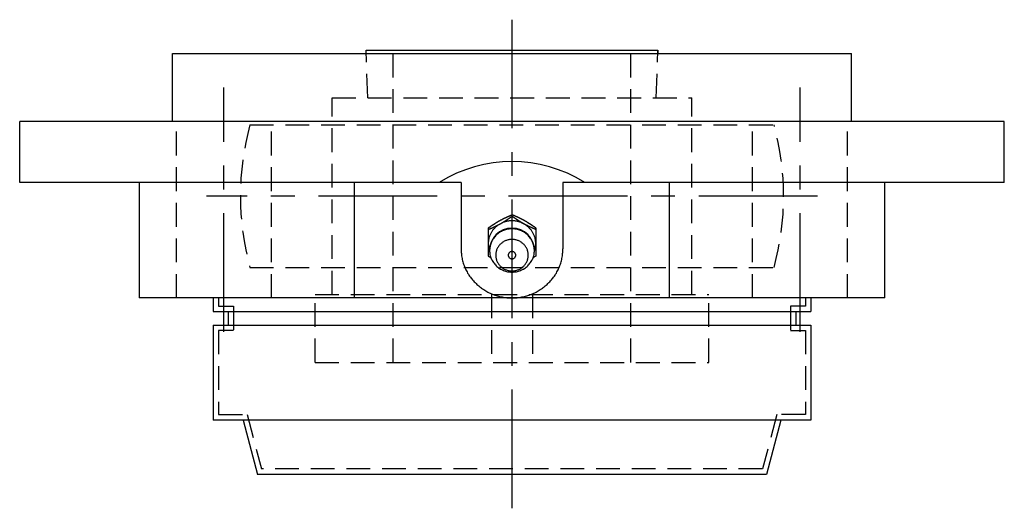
# Model space of a CAD drawing. Extents: x -78 to 169, y -78 to 170.
# Tile 9 of 9: x -73 to 72, y 97 to 170. Entities that reach past the tile are written whole.
import ezdxf

# ---------------------------------------------------------------- set-up
doc = ezdxf.new("R2010")
doc.units = 0
doc.header["$LTSCALE"] = 14
doc.linetypes.add('CENTER', pattern=[2, 1.25, -0.25, 0.25, -0.25])
doc.linetypes.add('HIDDEN', pattern=[0.375, 0.25, -0.125])
doc.layers.get('0').update_dxf_attribs({"linetype": 'CONTINUOUS'})
doc.layers.add('CENTER', color=1, linetype='CENTER')
doc.layers.add('HIDDEN', color=3, linetype='HIDDEN')

msp = doc.modelspace()

# ---------------------------------------------------------------- linework, layer by layer
for p, q in [((-50, 164.5), (50, 164.5)), ((-50, 154.5), (-50, 164.5)), ((-21.48, 164.5), (-21.5, 165)), ((-21.5, 165), (21.5, 165)), ((21.5, 165), (21.48, 164.5)), ((50, 154.5), (50, 164.5)), ((72.5, 154.5), (-72.5, 154.5)), ((-72.5, 145.5), (-72.5, 154.5)), ((72.5, 145.5), (72.5, 154.5)), ((-7.5, 145.5), (-72.5, 145.5)), ((-54.93, 145.5), (-54.93, 128.5)), ((-23.2, 128.5), (-23.2, 145.5)), ((-7.5, 145.5), (-7.5, 135.74)), ((7.5, 145.5), (7.5, 135.74)), ((72.5, 145.5), (7.5, 145.5)), ((23.2, 128.5), (23.2, 145.5)), ((54.93, 128.5), (54.93, 145.5)), ((-3.5, 138.81), (-3.5, 134.67)), ((3.5, 138.81), (3.5, 134.67)), ((-3.5, 134.67), (-3.09, 134.39)), ((3.5, 134.67), (3.09, 134.39)), ((54.93, 128.5), (-54.93, 128.5)), ((-44, 128.5), (-44, 126.5)), ((44, 128.5), (44, 126.5)), ((-44, 126.5), (44, 126.5)), ((-41.8, 126.5), (-41.8, 124.5)), ((41.8, 126.5), (41.8, 124.5)), ((-44, 124.5), (44, 124.5)), ((-44, 124.5), (-44, 110.5)), ((44, 124.5), (44, 110.5)), ((44, 110.5), (-44, 110.5)), ((-39.61, 110.5), (-37.5, 102.5)), ((39.61, 110.5), (37.5, 102.5)), ((37.5, 102.5), (-37.5, 102.5))]:
    msp.add_line(p, q)
at = {"linetype": 'CONTINUOUS'}
msp.add_line((0, 140.53), (0, 140.76), dxfattribs=at)
for points in [[(-3.5, 138.81, 0), (-3.48, 138.83, 0), (-3.46, 138.84, 0), (-3.44, 138.85, 0), (-3.42, 138.87, 0), (-3.4, 138.88, 0), (-3.37, 138.9, 0), (-3.35, 138.91, 0), (-3.33, 138.93, 0), (-3.31, 138.94, 0), (-3.29, 138.96, 0), (-3.27, 138.97, 0), (-3.25, 138.98, 0), (-3.23, 139, 0), (-3.21, 139.01, 0), (-3.19, 139.03, 0), (-3.17, 139.04, 0), (-3.14, 139.05, 0), (-3.12, 139.07, 0), (-3.1, 139.08, 0), (-3.08, 139.1, 0), (-3.06, 139.11, 0), (-3.04, 139.12, 0), (-3.02, 139.14, 0), (-3, 139.15, 0), (-2.98, 139.17, 0), (-2.96, 139.18, 0), (-2.93, 139.19, 0), (-2.91, 139.21, 0), (-2.89, 139.22, 0), (-2.87, 139.24, 0), (-2.85, 139.25, 0), (-2.83, 139.27, 0), (-2.81, 139.28, 0), (-2.79, 139.29, 0), (-2.77, 139.31, 0), (-2.75, 139.32, 0), (-2.72, 139.34, 0), (-2.7, 139.35, 0), (-2.68, 139.36, 0), (-2.66, 139.38, 0), (-2.64, 139.39, 0), (-2.62, 139.4, 0), (-2.6, 139.42, 0), (-2.58, 139.43, 0), (-2.55, 139.44, 0), (-2.53, 139.46, 0), (-2.51, 139.47, 0), (-2.49, 139.49, 0), (-2.47, 139.5, 0), (-2.45, 139.51, 0), (-2.43, 139.53, 0), (-2.41, 139.54, 0), (-2.38, 139.55, 0), (-2.36, 139.57, 0), (-2.34, 139.58, 0), (-2.32, 139.59, 0), (-2.3, 139.61, 0), (-2.28, 139.62, 0), (-2.26, 139.63, 0), (-2.23, 139.65, 0), (-2.21, 139.66, 0), (-2.19, 139.67, 0), (-2.17, 139.69, 0), (-2.15, 139.7, 0), (-2.13, 139.71, 0), (-2.1, 139.72, 0), (-2.08, 139.74, 0), (-2.06, 139.75, 0), (-2.04, 139.76, 0), (-2.02, 139.78, 0), (-2, 139.79, 0), (-1.97, 139.8, 0), (-1.95, 139.81, 0), (-1.93, 139.83, 0), (-1.91, 139.84, 0), (-1.89, 139.85, 0), (-1.86, 139.86, 0), (-1.84, 139.88, 0), (-1.82, 139.89, 0), (-1.8, 139.9, 0), (-1.78, 139.91, 0), (-1.75, 139.93, 0), (-1.73, 139.94, 0), (-1.71, 139.95, 0), (-1.69, 139.96, 0), (-1.67, 139.97, 0), (-1.64, 139.99, 0), (-1.62, 140, 0), (-1.6, 140.01, 0), (-1.58, 140.02, 0), (-1.55, 140.03, 0), (-1.53, 140.04, 0), (-1.51, 140.06, 0), (-1.49, 140.07, 0), (-1.47, 140.08, 0), (-1.44, 140.09, 0), (-1.42, 140.1, 0), (-1.4, 140.11, 0), (-1.38, 140.12, 0), (-1.35, 140.14, 0), (-1.33, 140.15, 0), (-1.31, 140.16, 0), (-1.29, 140.17, 0), (-1.26, 140.18, 0), (-1.24, 140.19, 0), (-1.22, 140.2, 0), (-1.19, 140.22, 0), (-1.17, 140.23, 0), (-1.15, 140.24, 0), (-1.13, 140.25, 0), (-1.1, 140.26, 0), (-1.08, 140.27, 0), (-1.06, 140.28, 0), (-1.04, 140.29, 0), (-1.01, 140.3, 0), (-0.99, 140.31, 0), (-0.97, 140.32, 0), (-0.94, 140.34, 0), (-0.92, 140.35, 0), (-0.9, 140.36, 0), (-0.88, 140.37, 0), (-0.85, 140.38, 0), (-0.83, 140.39, 0), (-0.81, 140.4, 0), (-0.78, 140.41, 0), (-0.76, 140.42, 0), (-0.74, 140.43, 0), (-0.72, 140.44, 0), (-0.69, 140.45, 0), (-0.67, 140.46, 0), (-0.65, 140.47, 0), (-0.62, 140.48, 0), (-0.6, 140.5, 0), (-0.58, 140.5, 0), (-0.55, 140.52, 0), (-0.53, 140.53, 0), (-0.51, 140.54, 0), (-0.49, 140.55, 0), (-0.46, 140.56, 0), (-0.44, 140.57, 0), (-0.42, 140.58, 0), (-0.39, 140.59, 0), (-0.37, 140.6, 0), (-0.35, 140.61, 0), (-0.32, 140.62, 0), (-0.3, 140.63, 0), (-0.28, 140.64, 0), (-0.25, 140.65, 0), (-0.23, 140.66, 0), (-0.21, 140.67, 0), (-0.19, 140.68, 0), (-0.16, 140.69, 0), (-0.14, 140.7, 0), (-0.12, 140.71, 0), (-0.09, 140.72, 0), (-0.07, 140.73, 0), (-0.05, 140.74, 0), (-0.02, 140.75, 0), (0, 140.76, 0)], [(3.5, 138.81, 0), (3.48, 138.83, 0), (3.46, 138.84, 0), (3.44, 138.85, 0), (3.42, 138.87, 0), (3.4, 138.88, 0), (3.37, 138.9, 0), (3.35, 138.91, 0), (3.33, 138.93, 0), (3.31, 138.94, 0), (3.29, 138.96, 0), (3.27, 138.97, 0), (3.25, 138.98, 0), (3.23, 139, 0), (3.21, 139.01, 0), (3.19, 139.03, 0), (3.17, 139.04, 0), (3.14, 139.05, 0), (3.12, 139.07, 0), (3.1, 139.08, 0), (3.08, 139.1, 0), (3.06, 139.11, 0), (3.04, 139.12, 0), (3.02, 139.14, 0), (3, 139.15, 0), (2.98, 139.17, 0), (2.96, 139.18, 0), (2.93, 139.19, 0), (2.91, 139.21, 0), (2.89, 139.22, 0), (2.87, 139.24, 0), (2.85, 139.25, 0), (2.83, 139.27, 0), (2.81, 139.28, 0), (2.79, 139.29, 0), (2.77, 139.31, 0), (2.75, 139.32, 0), (2.72, 139.34, 0), (2.7, 139.35, 0), (2.68, 139.36, 0), (2.66, 139.38, 0), (2.64, 139.39, 0), (2.62, 139.4, 0), (2.6, 139.42, 0), (2.58, 139.43, 0), (2.55, 139.44, 0), (2.53, 139.46, 0), (2.51, 139.47, 0), (2.49, 139.49, 0), (2.47, 139.5, 0), (2.45, 139.51, 0), (2.43, 139.53, 0), (2.41, 139.54, 0), (2.38, 139.55, 0), (2.36, 139.57, 0), (2.34, 139.58, 0), (2.32, 139.59, 0), (2.3, 139.61, 0), (2.28, 139.62, 0), (2.26, 139.63, 0), (2.23, 139.65, 0), (2.21, 139.66, 0), (2.19, 139.67, 0), (2.17, 139.69, 0), (2.15, 139.7, 0), (2.13, 139.71, 0), (2.1, 139.72, 0), (2.08, 139.74, 0), (2.06, 139.75, 0), (2.04, 139.76, 0), (2.02, 139.78, 0), (2, 139.79, 0), (1.97, 139.8, 0), (1.95, 139.81, 0), (1.93, 139.83, 0), (1.91, 139.84, 0), (1.89, 139.85, 0), (1.86, 139.86, 0), (1.84, 139.88, 0), (1.82, 139.89, 0), (1.8, 139.9, 0), (1.78, 139.91, 0), (1.75, 139.93, 0), (1.73, 139.94, 0), (1.71, 139.95, 0), (1.69, 139.96, 0), (1.67, 139.97, 0), (1.64, 139.99, 0), (1.62, 140, 0), (1.6, 140.01, 0), (1.58, 140.02, 0), (1.55, 140.03, 0), (1.53, 140.04, 0), (1.51, 140.06, 0), (1.49, 140.07, 0), (1.47, 140.08, 0), (1.44, 140.09, 0), (1.42, 140.1, 0), (1.4, 140.11, 0), (1.38, 140.12, 0), (1.35, 140.14, 0), (1.33, 140.15, 0), (1.31, 140.16, 0), (1.29, 140.17, 0), (1.26, 140.18, 0), (1.24, 140.19, 0), (1.22, 140.2, 0), (1.19, 140.22, 0), (1.17, 140.23, 0), (1.15, 140.24, 0), (1.13, 140.25, 0), (1.1, 140.26, 0), (1.08, 140.27, 0), (1.06, 140.28, 0), (1.04, 140.29, 0), (1.01, 140.3, 0), (0.99, 140.31, 0), (0.97, 140.32, 0), (0.94, 140.34, 0), (0.92, 140.35, 0), (0.9, 140.36, 0), (0.88, 140.37, 0), (0.85, 140.38, 0), (0.83, 140.39, 0), (0.81, 140.4, 0), (0.78, 140.41, 0), (0.76, 140.42, 0), (0.74, 140.43, 0), (0.72, 140.44, 0), (0.69, 140.45, 0), (0.67, 140.46, 0), (0.65, 140.47, 0), (0.62, 140.48, 0), (0.6, 140.5, 0), (0.58, 140.5, 0), (0.55, 140.52, 0), (0.53, 140.53, 0), (0.51, 140.54, 0), (0.49, 140.55, 0), (0.46, 140.56, 0), (0.44, 140.57, 0), (0.42, 140.58, 0), (0.39, 140.59, 0), (0.37, 140.6, 0), (0.35, 140.61, 0), (0.32, 140.62, 0), (0.3, 140.63, 0), (0.28, 140.64, 0), (0.25, 140.65, 0), (0.23, 140.66, 0), (0.21, 140.67, 0), (0.19, 140.68, 0), (0.16, 140.69, 0), (0.14, 140.7, 0), (0.12, 140.71, 0), (0.09, 140.72, 0), (0.07, 140.73, 0), (0.05, 140.74, 0), (0.02, 140.75, 0), (0, 140.76, 0)], [(-3.5, 138.57, 0), (-3.48, 138.59, 0), (-3.45, 138.59, 0), (-3.43, 138.6, 0), (-3.41, 138.62, 0), (-3.38, 138.63, 0), (-3.36, 138.64, 0), (-3.34, 138.65, 0), (-3.31, 138.66, 0), (-3.29, 138.67, 0), (-3.27, 138.68, 0), (-3.25, 138.69, 0), (-3.22, 138.7, 0), (-3.2, 138.71, 0), (-3.18, 138.72, 0), (-3.15, 138.73, 0), (-3.13, 138.74, 0), (-3.11, 138.75, 0), (-3.08, 138.76, 0), (-3.06, 138.77, 0), (-3.04, 138.78, 0), (-3.01, 138.79, 0), (-2.99, 138.8, 0), (-2.97, 138.81, 0), (-2.95, 138.82, 0), (-2.92, 138.83, 0), (-2.9, 138.84, 0), (-2.88, 138.85, 0), (-2.85, 138.86, 0), (-2.83, 138.87, 0), (-2.81, 138.88, 0), (-2.78, 138.9, 0), (-2.76, 138.91, 0), (-2.74, 138.92, 0), (-2.72, 138.93, 0), (-2.69, 138.94, 0), (-2.67, 138.95, 0), (-2.65, 138.96, 0), (-2.62, 138.97, 0), (-2.6, 138.98, 0), (-2.58, 138.99, 0), (-2.56, 139, 0), (-2.53, 139.01, 0), (-2.51, 139.02, 0), (-2.49, 139.03, 0), (-2.46, 139.04, 0), (-2.44, 139.06, 0), (-2.42, 139.07, 0), (-2.4, 139.08, 0), (-2.37, 139.09, 0), (-2.35, 139.1, 0), (-2.33, 139.11, 0), (-2.3, 139.12, 0), (-2.28, 139.13, 0), (-2.26, 139.15, 0), (-2.24, 139.16, 0), (-2.21, 139.17, 0), (-2.19, 139.18, 0), (-2.17, 139.19, 0), (-2.15, 139.2, 0), (-2.12, 139.21, 0), (-2.1, 139.22, 0), (-2.08, 139.24, 0), (-2.06, 139.25, 0), (-2.03, 139.26, 0), (-2.01, 139.27, 0), (-1.99, 139.28, 0), (-1.97, 139.29, 0), (-1.95, 139.31, 0), (-1.92, 139.32, 0), (-1.9, 139.33, 0), (-1.88, 139.34, 0), (-1.86, 139.35, 0), (-1.83, 139.36, 0), (-1.81, 139.38, 0), (-1.79, 139.39, 0), (-1.77, 139.4, 0), (-1.75, 139.41, 0), (-1.72, 139.42, 0), (-1.7, 139.44, 0), (-1.68, 139.45, 0), (-1.66, 139.46, 0), (-1.64, 139.47, 0), (-1.61, 139.49, 0), (-1.59, 139.5, 0), (-1.57, 139.51, 0), (-1.55, 139.52, 0), (-1.53, 139.54, 0), (-1.5, 139.55, 0), (-1.48, 139.56, 0), (-1.46, 139.57, 0), (-1.44, 139.59, 0), (-1.42, 139.6, 0), (-1.4, 139.61, 0), (-1.37, 139.63, 0), (-1.35, 139.64, 0), (-1.33, 139.65, 0), (-1.31, 139.66, 0), (-1.29, 139.68, 0), (-1.27, 139.69, 0), (-1.24, 139.7, 0), (-1.22, 139.72, 0), (-1.2, 139.73, 0), (-1.18, 139.74, 0), (-1.16, 139.76, 0), (-1.14, 139.77, 0), (-1.12, 139.78, 0), (-1.09, 139.8, 0), (-1.07, 139.81, 0), (-1.05, 139.82, 0), (-1.03, 139.84, 0), (-1.01, 139.85, 0), (-0.99, 139.87, 0), (-0.97, 139.88, 0), (-0.95, 139.89, 0), (-0.92, 139.91, 0), (-0.9, 139.92, 0), (-0.88, 139.93, 0), (-0.86, 139.95, 0), (-0.84, 139.96, 0), (-0.82, 139.97, 0), (-0.8, 139.99, 0), (-0.78, 140, 0), (-0.75, 140.02, 0), (-0.73, 140.03, 0), (-0.71, 140.04, 0), (-0.69, 140.06, 0), (-0.67, 140.07, 0), (-0.65, 140.09, 0), (-0.63, 140.1, 0), (-0.61, 140.11, 0), (-0.59, 140.13, 0), (-0.56, 140.14, 0), (-0.54, 140.16, 0), (-0.52, 140.17, 0), (-0.5, 140.18, 0), (-0.48, 140.2, 0), (-0.46, 140.21, 0), (-0.44, 140.23, 0), (-0.42, 140.24, 0), (-0.4, 140.25, 0), (-0.38, 140.27, 0), (-0.36, 140.28, 0), (-0.33, 140.3, 0), (-0.31, 140.31, 0), (-0.29, 140.33, 0), (-0.27, 140.34, 0), (-0.25, 140.35, 0), (-0.23, 140.37, 0), (-0.21, 140.38, 0), (-0.19, 140.4, 0), (-0.17, 140.41, 0), (-0.15, 140.43, 0), (-0.13, 140.44, 0), (-0.1, 140.46, 0), (-0.08, 140.47, 0), (-0.06, 140.48, 0), (-0.04, 140.5, 0), (-0.02, 140.51, 0), (0, 140.53, 0)], [(3.5, 138.57, 0), (3.48, 138.59, 0), (3.45, 138.59, 0), (3.43, 138.6, 0), (3.41, 138.62, 0), (3.38, 138.63, 0), (3.36, 138.64, 0), (3.34, 138.65, 0), (3.31, 138.66, 0), (3.29, 138.67, 0), (3.27, 138.68, 0), (3.25, 138.69, 0), (3.22, 138.7, 0), (3.2, 138.71, 0), (3.18, 138.72, 0), (3.15, 138.73, 0), (3.13, 138.74, 0), (3.11, 138.75, 0), (3.08, 138.76, 0), (3.06, 138.77, 0), (3.04, 138.78, 0), (3.01, 138.79, 0), (2.99, 138.8, 0), (2.97, 138.81, 0), (2.95, 138.82, 0), (2.92, 138.83, 0), (2.9, 138.84, 0), (2.88, 138.85, 0), (2.85, 138.86, 0), (2.83, 138.87, 0), (2.81, 138.88, 0), (2.78, 138.9, 0), (2.76, 138.91, 0), (2.74, 138.92, 0), (2.72, 138.93, 0), (2.69, 138.94, 0), (2.67, 138.95, 0), (2.65, 138.96, 0), (2.62, 138.97, 0), (2.6, 138.98, 0), (2.58, 138.99, 0), (2.56, 139, 0), (2.53, 139.01, 0), (2.51, 139.02, 0), (2.49, 139.03, 0), (2.46, 139.04, 0), (2.44, 139.06, 0), (2.42, 139.07, 0), (2.4, 139.08, 0), (2.37, 139.09, 0), (2.35, 139.1, 0), (2.33, 139.11, 0), (2.3, 139.12, 0), (2.28, 139.13, 0), (2.26, 139.15, 0), (2.24, 139.16, 0), (2.21, 139.17, 0), (2.19, 139.18, 0), (2.17, 139.19, 0), (2.15, 139.2, 0), (2.12, 139.21, 0), (2.1, 139.22, 0), (2.08, 139.24, 0), (2.06, 139.25, 0), (2.03, 139.26, 0), (2.01, 139.27, 0), (1.99, 139.28, 0), (1.97, 139.29, 0), (1.95, 139.31, 0), (1.92, 139.32, 0), (1.9, 139.33, 0), (1.88, 139.34, 0), (1.86, 139.35, 0), (1.83, 139.36, 0), (1.81, 139.38, 0), (1.79, 139.39, 0), (1.77, 139.4, 0), (1.75, 139.41, 0), (1.72, 139.42, 0), (1.7, 139.44, 0), (1.68, 139.45, 0), (1.66, 139.46, 0), (1.64, 139.47, 0), (1.61, 139.49, 0), (1.59, 139.5, 0), (1.57, 139.51, 0), (1.55, 139.52, 0), (1.53, 139.54, 0), (1.5, 139.55, 0), (1.48, 139.56, 0), (1.46, 139.57, 0), (1.44, 139.59, 0), (1.42, 139.6, 0), (1.4, 139.61, 0), (1.37, 139.63, 0), (1.35, 139.64, 0), (1.33, 139.65, 0), (1.31, 139.66, 0), (1.29, 139.68, 0), (1.27, 139.69, 0), (1.24, 139.7, 0), (1.22, 139.72, 0), (1.2, 139.73, 0), (1.18, 139.74, 0), (1.16, 139.76, 0), (1.14, 139.77, 0), (1.12, 139.78, 0), (1.09, 139.8, 0), (1.07, 139.81, 0), (1.05, 139.82, 0), (1.03, 139.84, 0), (1.01, 139.85, 0), (0.99, 139.87, 0), (0.97, 139.88, 0), (0.95, 139.89, 0), (0.92, 139.91, 0), (0.9, 139.92, 0), (0.88, 139.93, 0), (0.86, 139.95, 0), (0.84, 139.96, 0), (0.82, 139.97, 0), (0.8, 139.99, 0), (0.78, 140, 0), (0.75, 140.02, 0), (0.73, 140.03, 0), (0.71, 140.04, 0), (0.69, 140.06, 0), (0.67, 140.07, 0), (0.65, 140.09, 0), (0.63, 140.1, 0), (0.61, 140.11, 0), (0.59, 140.13, 0), (0.56, 140.14, 0), (0.54, 140.16, 0), (0.52, 140.17, 0), (0.5, 140.18, 0), (0.48, 140.2, 0), (0.46, 140.21, 0), (0.44, 140.23, 0), (0.42, 140.24, 0), (0.4, 140.25, 0), (0.38, 140.27, 0), (0.36, 140.28, 0), (0.33, 140.3, 0), (0.31, 140.31, 0), (0.29, 140.33, 0), (0.27, 140.34, 0), (0.25, 140.35, 0), (0.23, 140.37, 0), (0.21, 140.38, 0), (0.19, 140.4, 0), (0.17, 140.41, 0), (0.15, 140.43, 0), (0.13, 140.44, 0), (0.1, 140.46, 0), (0.08, 140.47, 0), (0.06, 140.48, 0), (0.04, 140.5, 0), (0.02, 140.51, 0), (0, 140.53, 0)], [(-7.5, 135.74, 0), (-7.5, 135.57, 0), (-7.49, 135.39, 0), (-7.48, 135.21, 0), (-7.46, 135.03, 0), (-7.44, 134.86, 0), (-7.42, 134.68, 0), (-7.39, 134.51, 0), (-7.36, 134.33, 0), (-7.32, 134.16, 0), (-7.28, 133.98, 0), (-7.23, 133.81, 0), (-7.18, 133.64, 0), (-7.12, 133.47, 0), (-7.06, 133.3, 0), (-7, 133.14, 0), (-6.93, 132.97, 0), (-6.86, 132.81, 0), (-6.78, 132.65, 0), (-6.7, 132.49, 0), (-6.61, 132.33, 0), (-6.53, 132.17, 0), (-6.43, 132.02, 0), (-6.34, 131.87, 0), (-6.24, 131.72, 0), (-6.13, 131.57, 0), (-6.02, 131.43, 0), (-5.91, 131.29, 0), (-5.8, 131.15, 0), (-5.68, 131.01, 0), (-5.56, 130.88, 0), (-5.43, 130.75, 0), (-5.3, 130.62, 0), (-5.17, 130.5, 0), (-5.04, 130.38, 0), (-4.9, 130.26, 0), (-4.76, 130.14, 0), (-4.61, 130.03, 0), (-4.47, 129.93, 0), (-4.32, 129.82, 0), (-4.17, 129.72, 0), (-4.01, 129.62, 0), (-3.86, 129.53, 0), (-3.7, 129.44, 0), (-3.54, 129.35, 0), (-3.37, 129.27, 0), (-3.21, 129.2, 0), (-3.04, 129.12, 0), (-2.87, 129.05, 0), (-2.7, 128.99, 0), (-2.53, 128.92, 0), (-2.35, 128.87, 0), (-2.18, 128.81, 0), (-2, 128.76, 0), (-1.82, 128.72, 0), (-1.64, 128.68, 0), (-1.46, 128.64, 0), (-1.28, 128.61, 0), (-1.1, 128.58, 0), (-0.92, 128.55, 0), (-0.74, 128.53, 0), (-0.55, 128.52, 0), (-0.37, 128.51, 0), (-0.18, 128.5, 0), (0, 128.5, 0), (0.18, 128.5, 0), (0.37, 128.51, 0), (0.55, 128.52, 0), (0.74, 128.53, 0), (0.92, 128.55, 0), (1.1, 128.58, 0), (1.28, 128.61, 0), (1.46, 128.64, 0), (1.64, 128.68, 0), (1.82, 128.72, 0), (2, 128.76, 0), (2.18, 128.81, 0), (2.35, 128.87, 0), (2.53, 128.92, 0), (2.7, 128.99, 0), (2.87, 129.05, 0), (3.04, 129.12, 0), (3.21, 129.2, 0), (3.37, 129.27, 0), (3.54, 129.35, 0), (3.7, 129.44, 0), (3.86, 129.53, 0), (4.01, 129.62, 0), (4.17, 129.72, 0), (4.32, 129.82, 0), (4.47, 129.93, 0), (4.61, 130.03, 0), (4.76, 130.14, 0), (4.9, 130.26, 0), (5.04, 130.38, 0), (5.17, 130.5, 0), (5.3, 130.62, 0), (5.43, 130.75, 0), (5.56, 130.88, 0), (5.68, 131.01, 0), (5.8, 131.15, 0), (5.91, 131.29, 0), (6.02, 131.43, 0), (6.13, 131.57, 0), (6.24, 131.72, 0), (6.34, 131.87, 0), (6.43, 132.02, 0), (6.53, 132.17, 0), (6.61, 132.33, 0), (6.7, 132.49, 0), (6.78, 132.65, 0), (6.86, 132.81, 0), (6.93, 132.97, 0), (7, 133.14, 0), (7.06, 133.3, 0), (7.12, 133.47, 0), (7.18, 133.64, 0), (7.23, 133.81, 0), (7.28, 133.98, 0), (7.32, 134.16, 0), (7.36, 134.33, 0), (7.39, 134.51, 0), (7.42, 134.68, 0), (7.44, 134.86, 0), (7.46, 135.03, 0), (7.48, 135.21, 0), (7.49, 135.39, 0), (7.5, 135.57, 0), (7.5, 135.74, 0)]]:
    msp.add_polyline3d(points)
for points in [[(3.3, 135.35, 0), (3.33, 135.44, 0), (3.36, 135.54, 0), (3.39, 135.63, 0), (3.41, 135.73, 0), (3.43, 135.83, 0), (3.45, 135.93, 0), (3.47, 136.03, 0), (3.48, 136.13, 0), (3.49, 136.23, 0), (3.5, 136.33, 0), (3.5, 136.44, 0), (3.5, 136.54, 0), (3.5, 136.64, 0), (3.49, 136.74, 0), (3.48, 136.84, 0), (3.47, 136.94, 0), (3.45, 137.04, 0), (3.43, 137.14, 0), (3.41, 137.24, 0), (3.39, 137.34, 0), (3.36, 137.43, 0), (3.33, 137.53, 0), (3.29, 137.62, 0), (3.26, 137.72, 0), (3.22, 137.81, 0), (3.17, 137.91, 0), (3.13, 138, 0), (3.08, 138.09, 0), (3.03, 138.18, 0), (2.98, 138.26, 0), (2.92, 138.35, 0), (2.86, 138.43, 0), (2.8, 138.51, 0), (2.74, 138.59, 0), (2.67, 138.67, 0), (2.6, 138.75, 0), (2.53, 138.82, 0), (2.46, 138.89, 0), (2.38, 138.96, 0), (2.3, 139.03, 0), (2.22, 139.09, 0), (2.14, 139.16, 0), (2.06, 139.22, 0), (1.97, 139.28, 0), (1.88, 139.33, 0), (1.79, 139.38, 0), (1.7, 139.44, 0), (1.61, 139.48, 0), (1.52, 139.53, 0), (1.42, 139.57, 0), (1.33, 139.61, 0), (1.23, 139.65, 0), (1.13, 139.68, 0), (1.03, 139.71, 0), (0.93, 139.74, 0), (0.83, 139.77, 0), (0.73, 139.79, 0), (0.62, 139.81, 0), (0.52, 139.82, 0), (0.42, 139.84, 0), (0.31, 139.85, 0), (0.21, 139.86, 0), (0.1, 139.86, 0), (0, 139.86, 0), (-0.1, 139.86, 0), (-0.21, 139.86, 0), (-0.31, 139.85, 0), (-0.42, 139.84, 0), (-0.52, 139.82, 0), (-0.62, 139.81, 0), (-0.73, 139.79, 0), (-0.83, 139.77, 0), (-0.93, 139.74, 0), (-1.03, 139.71, 0), (-1.13, 139.68, 0), (-1.23, 139.65, 0), (-1.33, 139.61, 0), (-1.42, 139.57, 0), (-1.52, 139.53, 0), (-1.61, 139.48, 0), (-1.7, 139.44, 0), (-1.79, 139.38, 0), (-1.88, 139.33, 0), (-1.97, 139.28, 0), (-2.06, 139.22, 0), (-2.14, 139.16, 0), (-2.22, 139.09, 0), (-2.3, 139.03, 0), (-2.38, 138.96, 0), (-2.46, 138.89, 0), (-2.53, 138.82, 0), (-2.6, 138.75, 0), (-2.67, 138.67, 0), (-2.74, 138.59, 0), (-2.8, 138.51, 0), (-2.86, 138.43, 0), (-2.92, 138.35, 0), (-2.98, 138.26, 0), (-3.03, 138.18, 0), (-3.08, 138.09, 0), (-3.13, 138, 0), (-3.17, 137.91, 0), (-3.22, 137.81, 0), (-3.26, 137.72, 0), (-3.29, 137.62, 0), (-3.33, 137.53, 0), (-3.36, 137.43, 0), (-3.39, 137.34, 0), (-3.41, 137.24, 0), (-3.43, 137.14, 0), (-3.45, 137.04, 0), (-3.47, 136.94, 0), (-3.48, 136.84, 0), (-3.49, 136.74, 0), (-3.5, 136.64, 0), (-3.5, 136.54, 0), (-3.5, 136.44, 0), (-3.5, 136.33, 0), (-3.49, 136.23, 0), (-3.48, 136.13, 0), (-3.47, 136.03, 0), (-3.45, 135.93, 0), (-3.43, 135.83, 0), (-3.41, 135.73, 0), (-3.39, 135.63, 0), (-3.36, 135.54, 0), (-3.33, 135.44, 0), (-3.3, 135.35, 0)], [(3.3, 135.5, 0), (3.3, 135.66, 0), (3.28, 135.81, 0), (3.26, 135.97, 0), (3.24, 136.12, 0), (3.2, 136.27, 0), (3.16, 136.42, 0), (3.11, 136.57, 0), (3.05, 136.72, 0), (2.98, 136.86, 0), (2.91, 137, 0), (2.83, 137.14, 0), (2.74, 137.27, 0), (2.65, 137.4, 0), (2.55, 137.52, 0), (2.45, 137.64, 0), (2.33, 137.75, 0), (2.22, 137.86, 0), (2.09, 137.96, 0), (1.97, 138.06, 0), (1.83, 138.15, 0), (1.7, 138.23, 0), (1.56, 138.31, 0), (1.41, 138.38, 0), (1.26, 138.44, 0), (1.11, 138.5, 0), (0.96, 138.55, 0), (0.8, 138.59, 0), (0.64, 138.62, 0), (0.48, 138.65, 0), (0.32, 138.67, 0), (0.16, 138.68, 0), (0, 138.69, 0), (-0.16, 138.68, 0), (-0.32, 138.67, 0), (-0.48, 138.65, 0), (-0.64, 138.62, 0), (-0.8, 138.59, 0), (-0.96, 138.55, 0), (-1.11, 138.5, 0), (-1.26, 138.44, 0), (-1.41, 138.38, 0), (-1.56, 138.31, 0), (-1.7, 138.23, 0), (-1.83, 138.15, 0), (-1.97, 138.06, 0), (-2.09, 137.96, 0), (-2.22, 137.86, 0), (-2.33, 137.75, 0), (-2.45, 137.64, 0), (-2.55, 137.52, 0), (-2.65, 137.4, 0), (-2.74, 137.27, 0), (-2.83, 137.14, 0), (-2.91, 137, 0), (-2.98, 136.86, 0), (-3.05, 136.72, 0), (-3.11, 136.57, 0), (-3.16, 136.42, 0), (-3.2, 136.27, 0), (-3.24, 136.12, 0), (-3.26, 135.97, 0), (-3.28, 135.81, 0), (-3.3, 135.66, 0), (-3.3, 135.5, 0), (-3.3, 135.34, 0), (-3.28, 135.19, 0), (-3.26, 135.03, 0), (-3.24, 134.88, 0), (-3.2, 134.72, 0), (-3.16, 134.57, 0), (-3.11, 134.43, 0), (-3.05, 134.28, 0), (-2.98, 134.14, 0), (-2.91, 134, 0), (-2.83, 133.86, 0), (-2.74, 133.73, 0), (-2.65, 133.6, 0), (-2.55, 133.48, 0), (-2.45, 133.36, 0), (-2.33, 133.25, 0), (-2.22, 133.14, 0), (-2.09, 133.03, 0), (-1.97, 132.94, 0), (-1.83, 132.85, 0), (-1.7, 132.76, 0), (-1.56, 132.69, 0), (-1.41, 132.62, 0), (-1.26, 132.55, 0), (-1.11, 132.5, 0), (-0.96, 132.45, 0), (-0.8, 132.41, 0), (-0.64, 132.37, 0), (-0.48, 132.35, 0), (-0.32, 132.33, 0), (-0.16, 132.31, 0), (0, 132.31, 0), (0.16, 132.31, 0), (0.32, 132.33, 0), (0.48, 132.35, 0), (0.64, 132.37, 0), (0.8, 132.41, 0), (0.96, 132.45, 0), (1.11, 132.5, 0), (1.26, 132.55, 0), (1.41, 132.62, 0), (1.56, 132.69, 0), (1.7, 132.76, 0), (1.83, 132.85, 0), (1.97, 132.94, 0), (2.09, 133.03, 0), (2.22, 133.14, 0), (2.33, 133.25, 0), (2.45, 133.36, 0), (2.55, 133.48, 0), (2.65, 133.6, 0), (2.74, 133.73, 0), (2.83, 133.86, 0), (2.91, 134, 0), (2.98, 134.14, 0), (3.05, 134.28, 0), (3.11, 134.43, 0), (3.16, 134.57, 0), (3.2, 134.72, 0), (3.24, 134.88, 0), (3.26, 135.03, 0), (3.28, 135.19, 0), (3.3, 135.34, 0), (3.3, 135.5, 0)], [(-3.5, 136.48, 0), (-3.5, 136.47, 0), (-3.5, 136.46, 0), (-3.5, 136.46, 0), (-3.5, 136.45, 0), (-3.5, 136.44, 0), (-3.5, 136.43, 0), (-3.5, 136.42, 0), (-3.5, 136.41, 0), (-3.5, 136.4, 0), (-3.5, 136.39, 0), (-3.5, 136.38, 0), (-3.5, 136.37, 0), (-3.5, 136.37, 0), (-3.5, 136.36, 0), (-3.5, 136.35, 0), (-3.5, 136.34, 0), (-3.5, 136.33, 0), (-3.5, 136.32, 0), (-3.5, 136.31, 0), (-3.49, 136.3, 0), (-3.49, 136.29, 0), (-3.49, 136.28, 0), (-3.49, 136.27, 0), (-3.49, 136.26, 0), (-3.49, 136.26, 0), (-3.49, 136.25, 0), (-3.49, 136.24, 0), (-3.49, 136.23, 0), (-3.49, 136.22, 0), (-3.49, 136.21, 0), (-3.49, 136.2, 0), (-3.49, 136.19, 0), (-3.49, 136.18, 0), (-3.49, 136.18, 0), (-3.48, 136.17, 0), (-3.48, 136.16, 0), (-3.48, 136.15, 0), (-3.48, 136.14, 0), (-3.48, 136.13, 0), (-3.48, 136.12, 0), (-3.48, 136.11, 0), (-3.48, 136.1, 0), (-3.48, 136.09, 0), (-3.48, 136.09, 0), (-3.47, 136.08, 0), (-3.47, 136.07, 0), (-3.47, 136.06, 0), (-3.47, 136.05, 0), (-3.47, 136.04, 0), (-3.47, 136.03, 0), (-3.47, 136.02, 0), (-3.47, 136.01, 0), (-3.46, 136, 0), (-3.46, 136, 0), (-3.46, 135.99, 0), (-3.46, 135.98, 0), (-3.46, 135.97, 0), (-3.46, 135.96, 0), (-3.46, 135.95, 0), (-3.45, 135.94, 0), (-3.45, 135.93, 0), (-3.45, 135.92, 0), (-3.45, 135.91, 0), (-3.45, 135.91, 0), (-3.45, 135.9, 0), (-3.45, 135.89, 0), (-3.44, 135.88, 0), (-3.44, 135.87, 0), (-3.44, 135.86, 0), (-3.44, 135.85, 0), (-3.44, 135.84, 0), (-3.44, 135.83, 0), (-3.43, 135.82, 0), (-3.43, 135.82, 0), (-3.43, 135.81, 0), (-3.43, 135.8, 0), (-3.43, 135.79, 0), (-3.42, 135.78, 0), (-3.42, 135.77, 0), (-3.42, 135.76, 0), (-3.42, 135.75, 0), (-3.42, 135.75, 0), (-3.41, 135.74, 0), (-3.41, 135.73, 0), (-3.41, 135.72, 0), (-3.41, 135.71, 0), (-3.41, 135.7, 0), (-3.4, 135.69, 0), (-3.4, 135.68, 0), (-3.4, 135.68, 0), (-3.4, 135.67, 0), (-3.39, 135.66, 0), (-3.39, 135.65, 0), (-3.39, 135.64, 0), (-3.39, 135.63, 0), (-3.38, 135.62, 0), (-3.38, 135.61, 0), (-3.38, 135.6, 0), (-3.38, 135.6, 0), (-3.38, 135.59, 0), (-3.37, 135.58, 0), (-3.37, 135.57, 0), (-3.37, 135.56, 0), (-3.37, 135.55, 0), (-3.36, 135.54, 0), (-3.36, 135.53, 0), (-3.36, 135.53, 0), (-3.35, 135.52, 0), (-3.35, 135.51, 0), (-3.35, 135.5, 0), (-3.35, 135.49, 0), (-3.34, 135.48, 0), (-3.34, 135.47, 0), (-3.34, 135.47, 0), (-3.34, 135.46, 0), (-3.33, 135.45, 0), (-3.33, 135.44, 0), (-3.33, 135.43, 0), (-3.32, 135.42, 0), (-3.32, 135.41, 0), (-3.32, 135.41, 0), (-3.31, 135.4, 0), (-3.31, 135.39, 0), (-3.31, 135.38, 0), (-3.31, 135.37, 0), (-3.3, 135.36, 0), (-3.3, 135.35, 0), (-3.3, 135.35, 0)], [(2.4, 134.8, 0), (2.4, 134.91, 0), (2.39, 135.03, 0), (2.37, 135.14, 0), (2.35, 135.25, 0), (2.33, 135.36, 0), (2.3, 135.47, 0), (2.26, 135.58, 0), (2.22, 135.69, 0), (2.17, 135.79, 0), (2.12, 135.89, 0), (2.06, 135.99, 0), (2, 136.09, 0), (1.93, 136.18, 0), (1.86, 136.27, 0), (1.78, 136.36, 0), (1.7, 136.44, 0), (1.61, 136.52, 0), (1.52, 136.59, 0), (1.43, 136.66, 0), (1.33, 136.73, 0), (1.23, 136.79, 0), (1.13, 136.84, 0), (1.03, 136.9, 0), (0.92, 136.94, 0), (0.81, 136.98, 0), (0.7, 137.02, 0), (0.58, 137.05, 0), (0.47, 137.07, 0), (0.35, 137.09, 0), (0.24, 137.11, 0), (0.12, 137.12, 0), (0, 137.12, 0), (-0.12, 137.12, 0), (-0.24, 137.11, 0), (-0.35, 137.09, 0), (-0.47, 137.07, 0), (-0.58, 137.05, 0), (-0.7, 137.02, 0), (-0.81, 136.98, 0), (-0.92, 136.94, 0), (-1.03, 136.9, 0), (-1.13, 136.84, 0), (-1.23, 136.79, 0), (-1.33, 136.73, 0), (-1.43, 136.66, 0), (-1.52, 136.59, 0), (-1.61, 136.52, 0), (-1.7, 136.44, 0), (-1.78, 136.36, 0), (-1.86, 136.27, 0), (-1.93, 136.18, 0), (-2, 136.09, 0), (-2.06, 135.99, 0), (-2.12, 135.89, 0), (-2.17, 135.79, 0), (-2.22, 135.69, 0), (-2.26, 135.58, 0), (-2.3, 135.47, 0), (-2.33, 135.36, 0), (-2.35, 135.25, 0), (-2.37, 135.14, 0), (-2.39, 135.03, 0), (-2.4, 134.91, 0), (-2.4, 134.8, 0), (-2.4, 134.69, 0), (-2.39, 134.57, 0), (-2.37, 134.46, 0), (-2.35, 134.35, 0), (-2.33, 134.24, 0), (-2.3, 134.13, 0), (-2.26, 134.02, 0), (-2.22, 133.91, 0), (-2.17, 133.81, 0), (-2.12, 133.71, 0), (-2.06, 133.61, 0), (-2, 133.51, 0), (-1.93, 133.42, 0), (-1.86, 133.33, 0), (-1.78, 133.24, 0), (-1.7, 133.16, 0), (-1.61, 133.08, 0), (-1.52, 133.01, 0), (-1.43, 132.94, 0), (-1.33, 132.87, 0), (-1.23, 132.81, 0), (-1.13, 132.76, 0), (-1.03, 132.7, 0), (-0.92, 132.66, 0), (-0.81, 132.62, 0), (-0.7, 132.58, 0), (-0.58, 132.55, 0), (-0.47, 132.53, 0), (-0.35, 132.51, 0), (-0.24, 132.49, 0), (-0.12, 132.49, 0), (0, 132.48, 0), (0.12, 132.49, 0), (0.24, 132.49, 0), (0.35, 132.51, 0), (0.47, 132.53, 0), (0.58, 132.55, 0), (0.7, 132.58, 0), (0.81, 132.62, 0), (0.92, 132.66, 0), (1.03, 132.7, 0), (1.13, 132.76, 0), (1.23, 132.81, 0), (1.33, 132.87, 0), (1.43, 132.94, 0), (1.52, 133.01, 0), (1.61, 133.08, 0), (1.7, 133.16, 0), (1.78, 133.24, 0), (1.86, 133.33, 0), (1.93, 133.42, 0), (2, 133.51, 0), (2.06, 133.61, 0), (2.12, 133.71, 0), (2.17, 133.81, 0), (2.22, 133.91, 0), (2.26, 134.02, 0), (2.3, 134.13, 0), (2.33, 134.24, 0), (2.35, 134.35, 0), (2.37, 134.46, 0), (2.39, 134.57, 0), (2.4, 134.69, 0), (2.4, 134.8, 0)], [(0.55, 134.8, 0), (0.55, 134.83, 0), (0.55, 134.85, 0), (0.55, 134.88, 0), (0.54, 134.91, 0), (0.54, 134.93, 0), (0.53, 134.96, 0), (0.52, 134.98, 0), (0.51, 135, 0), (0.5, 135.03, 0), (0.49, 135.05, 0), (0.48, 135.07, 0), (0.46, 135.1, 0), (0.45, 135.12, 0), (0.43, 135.14, 0), (0.41, 135.16, 0), (0.39, 135.18, 0), (0.37, 135.2, 0), (0.35, 135.21, 0), (0.33, 135.23, 0), (0.31, 135.25, 0), (0.29, 135.26, 0), (0.26, 135.27, 0), (0.24, 135.28, 0), (0.21, 135.29, 0), (0.19, 135.3, 0), (0.16, 135.31, 0), (0.13, 135.32, 0), (0.11, 135.32, 0), (0.08, 135.33, 0), (0.05, 135.33, 0), (0.03, 135.34, 0), (0, 135.34, 0), (-0.03, 135.34, 0), (-0.05, 135.33, 0), (-0.08, 135.33, 0), (-0.11, 135.32, 0), (-0.13, 135.32, 0), (-0.16, 135.31, 0), (-0.19, 135.3, 0), (-0.21, 135.29, 0), (-0.24, 135.28, 0), (-0.26, 135.27, 0), (-0.29, 135.26, 0), (-0.31, 135.25, 0), (-0.33, 135.23, 0), (-0.35, 135.21, 0), (-0.37, 135.2, 0), (-0.39, 135.18, 0), (-0.41, 135.16, 0), (-0.43, 135.14, 0), (-0.45, 135.12, 0), (-0.46, 135.1, 0), (-0.48, 135.07, 0), (-0.49, 135.05, 0), (-0.5, 135.03, 0), (-0.51, 135, 0), (-0.52, 134.98, 0), (-0.53, 134.96, 0), (-0.54, 134.93, 0), (-0.54, 134.91, 0), (-0.55, 134.88, 0), (-0.55, 134.85, 0), (-0.55, 134.83, 0), (-0.55, 134.8, 0), (-0.55, 134.77, 0), (-0.55, 134.75, 0), (-0.55, 134.72, 0), (-0.54, 134.7, 0), (-0.54, 134.67, 0), (-0.53, 134.65, 0), (-0.52, 134.62, 0), (-0.51, 134.59, 0), (-0.5, 134.57, 0), (-0.49, 134.55, 0), (-0.48, 134.53, 0), (-0.46, 134.5, 0), (-0.45, 134.48, 0), (-0.43, 134.46, 0), (-0.41, 134.44, 0), (-0.39, 134.42, 0), (-0.37, 134.4, 0), (-0.35, 134.39, 0), (-0.33, 134.37, 0), (-0.31, 134.35, 0), (-0.29, 134.34, 0), (-0.26, 134.33, 0), (-0.24, 134.32, 0), (-0.21, 134.31, 0), (-0.19, 134.3, 0), (-0.16, 134.29, 0), (-0.13, 134.28, 0), (-0.11, 134.28, 0), (-0.08, 134.27, 0), (-0.05, 134.27, 0), (-0.03, 134.26, 0), (0, 134.26, 0), (0.03, 134.26, 0), (0.05, 134.27, 0), (0.08, 134.27, 0), (0.11, 134.28, 0), (0.13, 134.28, 0), (0.16, 134.29, 0), (0.19, 134.3, 0), (0.21, 134.31, 0), (0.24, 134.32, 0), (0.26, 134.33, 0), (0.29, 134.34, 0), (0.31, 134.35, 0), (0.33, 134.37, 0), (0.35, 134.39, 0), (0.37, 134.4, 0), (0.39, 134.42, 0), (0.41, 134.44, 0), (0.43, 134.46, 0), (0.45, 134.48, 0), (0.46, 134.5, 0), (0.48, 134.53, 0), (0.49, 134.55, 0), (0.5, 134.57, 0), (0.51, 134.59, 0), (0.52, 134.62, 0), (0.53, 134.65, 0), (0.54, 134.67, 0), (0.54, 134.7, 0), (0.55, 134.72, 0), (0.55, 134.75, 0), (0.55, 134.77, 0), (0.55, 134.8, 0)]]:
    msp.add_polyline3d(points, dxfattribs=at)
msp.add_arc((0, 128.61), 20, 57.6407, 122.3593)
msp.add_arc((0, 135.5), 3.3, 0, 180, dxfattribs=at)
at = {"layer": 'CENTER'}
for p, q in [((0, 97.5), (0, 169.5)), ((-42.43, 123.5), (-42.43, 159.5)), ((42.43, 123.5), (42.43, 159.5)), ((45, 143.5), (-45, 143.5))]:
    msp.add_line(p, q, dxfattribs=at)
at = {"layer": 'HIDDEN'}
for p, q in [((-21.5, 165), (21.5, 165)), ((-21.21, 158), (-21.5, 165)), ((-17.5, 119), (-17.5, 165)), ((17.5, 119), (17.5, 165)), ((21.21, 158), (21.5, 165)), ((-26.5, 158), (26.5, 158)), ((-26.5, 129), (-26.5, 158)), ((26.5, 129), (26.5, 158)), ((-49.43, 128.5), (-49.43, 154.5)), ((-38.6, 154), (38.6, 154)), ((-35.43, 128.5), (-35.43, 154.5)), ((35.43, 128.5), (35.43, 154.5)), ((49.43, 128.5), (49.43, 154.5)), ((-38.6, 133), (38.6, 133)), ((-43.2, 128.5), (-43.2, 127.3)), ((-29, 129), (29, 129)), ((-29, 119), (-29, 129)), ((-3, 129), (-3, 119)), ((3, 129), (3, 119)), ((29, 119), (29, 129)), ((43.2, 128.5), (43.2, 127.3)), ((-43.2, 127.3), (-41, 127.3)), ((-41, 127.3), (-41, 123.7)), ((43.2, 127.3), (41, 127.3)), ((41, 127.3), (41, 123.7)), ((-43.2, 123.7), (-43.2, 111.3)), ((-41, 123.7), (-43.2, 123.7)), ((41, 123.7), (43.2, 123.7)), ((43.2, 123.7), (43.2, 111.3)), ((-29, 119), (29, 119)), ((-43.2, 111.3), (-39, 111.3)), ((-39, 111.3), (-36.88, 103.3)), ((39, 111.3), (36.88, 103.3)), ((43.2, 111.3), (39, 111.3)), ((36.88, 103.3), (-36.88, 103.3))]:
    msp.add_line(p, q, dxfattribs=at)
for start, end in [(164.7815, 195.2185), (344.7815, 15.2185)]:
    msp.add_arc((0, 143.5), 40, start, end, dxfattribs=at)

doc.saveas('drawing.dxf')
